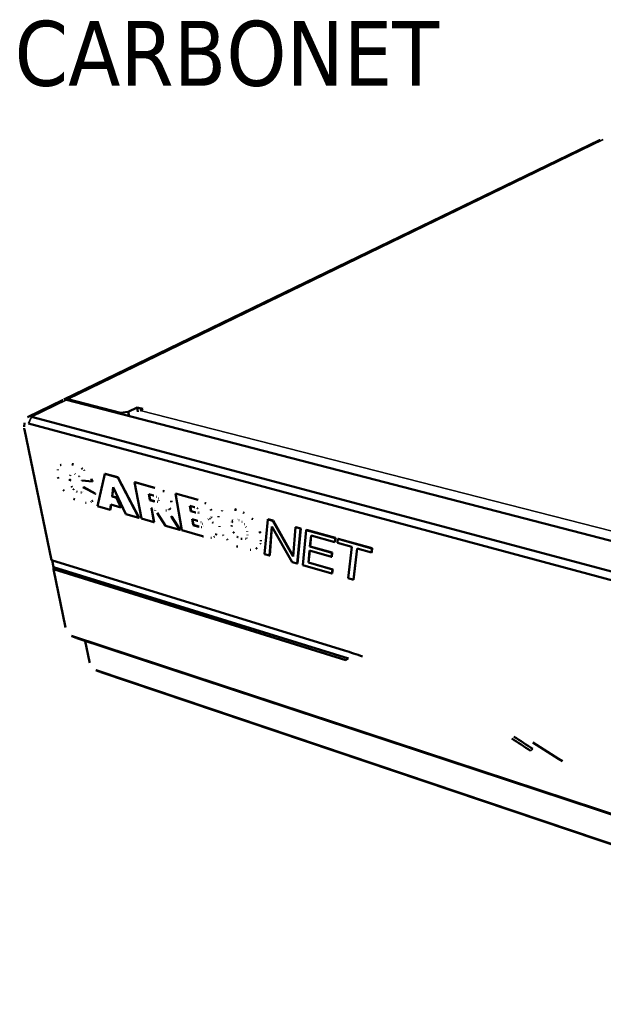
# Model space of a CAD drawing. Header units: inches. Extents: x 1.3 to 22.7, y 0.2 to 18.2.
# Tile 13 of 55: x 1.3 to 5.1, y 11.9 to 18.2. Entities that reach past the tile are written whole.
import ezdxf

# ---------------------------------------------------------------- set-up
doc = ezdxf.new("R2010")
doc.units = ezdxf.units.IN
doc.header["$LTSCALE"] = 0.833333
doc.header["$MEASUREMENT"] = 0
for name, color, linetype, lineweight in [('Symbol (ANSI)', 7, 'Continuous', 25), ('Visible (ANSI)', 7, 'Continuous', 50), ('Visible Narrow (ANSI)', 7, 'Continuous', 35)]:
    doc.layers.add(name, color=color, linetype=linetype, lineweight=lineweight)
doc.styles.add('Note Text (ANSI)', font='tahoma.ttf')

msp = doc.modelspace()

# ---------------------------------------------------------------- linework, layer by layer
at = {"layer": 'Visible (ANSI)'}
for p, q in [((5.07001, 17.44945), (1.63271, 15.78394)), ((1.62468, 15.77996), (1.39978, 15.67099)), ((1.65052, 15.7816), (8.33069, 14.05257)), ((1.65849, 15.78558), (1.99714, 15.69803)), ((2.04616, 15.70435), (1.99714, 15.69803)), ((1.99714, 15.69803), (1.99834, 15.69158)), ((2.04616, 15.70435), (2.10337, 15.73323)), ((2.05101, 15.67795), (2.04616, 15.70435)), ((2.10337, 15.73323), (2.14061, 15.72371)), ((2.10842, 15.7054), (2.10337, 15.73323)), ((2.14061, 15.72371), (2.12161, 15.71408)), ((1.37831, 15.60767), (1.38011, 15.63538)), ((1.40659, 15.63062), (8.15454, 13.81517)), ((8.17327, 13.87222), (1.42567, 15.67248)), ((2.08246, 15.67128), (2.08054, 15.6703)), ((1.55338, 14.75325), (1.37953, 15.59238)), ((1.61602, 15.36559), (1.61436, 15.36474)), ((1.89535, 15.3069), (1.84981, 15.09999)), ((1.89699, 15.30776), (1.89535, 15.3069)), ((1.97856, 15.28376), (1.89535, 15.3069)), ((1.89699, 15.30776), (1.9802, 15.28464)), ((1.67228, 15.26244), (1.67091, 15.26928)), ((1.67393, 15.26331), (1.67228, 15.26244)), ((1.67393, 15.26331), (1.67256, 15.27014)), ((1.74741, 15.26719), (1.74886, 15.26331)), ((1.74886, 15.26331), (1.81605, 15.25861)), ((1.81324, 15.26846), (1.81159, 15.2676)), ((1.81605, 15.25861), (1.81159, 15.2676)), ((1.8177, 15.25948), (1.81324, 15.26846)), ((1.8177, 15.25948), (1.81605, 15.25861)), ((1.9802, 15.28464), (1.97856, 15.28376)), ((2.11415, 15.02379), (1.97856, 15.28376)), ((1.9802, 15.28464), (2.11577, 15.0247)), ((2.08881, 15.25338), (2.08717, 15.2525)), ((2.08717, 15.2525), (2.13031, 15.01939)), ((2.21389, 15.21727), (2.08717, 15.2525)), ((2.21553, 15.21816), (2.08881, 15.25338)), ((1.76156, 15.22079), (1.75992, 15.21992)), ((1.75992, 15.21992), (1.75995, 15.21659)), ((1.83282, 15.18026), (1.75992, 15.21992)), ((1.83446, 15.18113), (1.76156, 15.22079)), ((1.83251, 15.17516), (1.83282, 15.18026)), ((1.83446, 15.18113), (1.83282, 15.18026)), ((1.83415, 15.17604), (1.83446, 15.18113)), ((1.94196, 15.16189), (1.95012, 15.22128)), ((1.95129, 15.21875), (1.94359, 15.16277)), ((1.95012, 15.22128), (2.03041, 15.04793)), ((2.18495, 15.13815), (2.17812, 15.17561)), ((2.17812, 15.17561), (2.20722, 15.16745)), ((2.18001, 15.17508), (2.18657, 15.13905)), ((2.34974, 15.1808), (2.34811, 15.17989)), ((2.34811, 15.17989), (2.38962, 14.94459)), ((2.49358, 15.13945), (2.34811, 15.17989)), ((2.4952, 15.14036), (2.34974, 15.1808)), ((1.80766, 15.12704), (1.80603, 15.12617)), ((1.9303, 15.07679), (1.93456, 15.11032)), ((1.93603, 15.1099), (1.93193, 15.07768)), ((1.93456, 15.11032), (1.9988, 15.09191)), ((1.94359, 15.16277), (1.94196, 15.16189)), ((1.97001, 15.15392), (1.94196, 15.16189)), ((1.94359, 15.16277), (1.97165, 15.1548)), ((1.97165, 15.1548), (1.97001, 15.15392)), ((1.9988, 15.09191), (1.97001, 15.15392)), ((1.97165, 15.1548), (2.00043, 15.0928)), ((2.18657, 15.13905), (2.18495, 15.13815)), ((2.21271, 15.13032), (2.18495, 15.13815)), ((2.18657, 15.13905), (2.21434, 15.13122)), ((1.84981, 15.09999), (1.9303, 15.07679)), ((1.93193, 15.07768), (1.9303, 15.07679)), ((2.00043, 15.0928), (1.9988, 15.09191)), ((2.03041, 15.04793), (2.11415, 15.02379)), ((2.19422, 15.08718), (2.19763, 15.08621)), ((2.21081, 14.99618), (2.19422, 15.08718)), ((2.21243, 14.99709), (2.1961, 15.08665)), ((2.23083, 15.05594), (2.28416, 14.97393)), ((2.30738, 15.07697), (2.30576, 15.07606)), ((2.44699, 15.06705), (2.44097, 15.10176)), ((2.44097, 15.10176), (2.47095, 15.09335)), ((2.44283, 15.10124), (2.44861, 15.06797)), ((2.44861, 15.06797), (2.44699, 15.06705)), ((2.47644, 15.05875), (2.44699, 15.06705)), ((2.44861, 15.06797), (2.47805, 15.05967)), ((2.64927, 15.07116), (2.64766, 15.07024)), ((2.11577, 15.0247), (2.11415, 15.02379)), ((2.13031, 15.01939), (2.21081, 14.99618)), ((2.21243, 14.99709), (2.21081, 14.99618)), ((2.37658, 14.94728), (2.32403, 15.0305)), ((2.37819, 14.94821), (2.32565, 15.03142)), ((2.4625, 14.97778), (2.45599, 15.01522)), ((2.45599, 15.01522), (2.49092, 15.00529)), ((2.45786, 15.01469), (2.4641, 14.9787)), ((2.57009, 15.0188), (2.56848, 15.01787)), ((2.94053, 15.0146), (2.9212, 14.79137)), ((2.94212, 15.01554), (2.94053, 15.0146)), ((2.97314, 15.00553), (2.94053, 15.0146)), ((2.94212, 15.01554), (2.97473, 15.00648)), ((2.97473, 15.00648), (2.97314, 15.00553)), ((3.10406, 14.77595), (2.97314, 15.00553)), ((2.97473, 15.00648), (3.10433, 14.77921)), ((2.28416, 14.97393), (2.37658, 14.94728)), ((2.37819, 14.94821), (2.37658, 14.94728)), ((2.38962, 14.94459), (2.52312, 14.90611)), ((2.4641, 14.9787), (2.4625, 14.97778)), ((2.49755, 14.96776), (2.4625, 14.97778)), ((2.4641, 14.9787), (2.49916, 14.96869)), ((2.95192, 14.78252), (2.96676, 14.96962)), ((2.9681, 14.96729), (2.9535, 14.78348)), ((2.96676, 14.96962), (3.09745, 14.74057)), ((3.12007, 14.96467), (3.10406, 14.77595)), ((3.12165, 14.96563), (3.12007, 14.96467)), ((3.15205, 14.95578), (3.12007, 14.96467)), ((3.12165, 14.96563), (3.15363, 14.95674)), ((3.12946, 14.73134), (3.15205, 14.95578)), ((3.15363, 14.95674), (3.13103, 14.73232)), ((3.15363, 14.95674), (3.15205, 14.95578)), ((3.18817, 14.94573), (3.16666, 14.72062)), ((3.18976, 14.9467), (3.18817, 14.94573)), ((3.37343, 14.89422), (3.18817, 14.94573)), ((3.18976, 14.9467), (3.375, 14.8952)), ((2.59726, 14.90207), (2.59566, 14.90113)), ((3.21172, 14.83986), (3.2186, 14.9105)), ((3.22005, 14.9101), (3.21329, 14.84084)), ((3.2186, 14.9105), (3.37032, 14.86813)), ((3.37032, 14.86813), (3.37343, 14.89422)), ((3.3719, 14.86912), (3.37032, 14.86813)), ((3.375, 14.8952), (3.3719, 14.86912)), ((3.375, 14.8952), (3.37343, 14.89422)), ((3.39113, 14.8893), (3.38854, 14.86305)), ((3.38854, 14.86305), (3.48026, 14.83743)), ((3.3927, 14.89028), (3.39113, 14.8893)), ((3.60968, 14.82853), (3.39113, 14.8893)), ((3.3927, 14.89028), (3.61124, 14.82952)), ((2.86984, 14.82927), (2.86825, 14.82831)), ((2.9212, 14.79137), (2.95192, 14.78252)), ((3.20184, 14.73677), (3.20933, 14.81399)), ((3.21077, 14.81358), (3.20341, 14.73775)), ((3.20933, 14.81399), (3.34989, 14.77413)), ((3.21329, 14.84084), (3.21172, 14.83986)), ((3.35295, 14.79997), (3.21172, 14.83986)), ((3.21329, 14.84084), (3.35452, 14.80096)), ((3.34989, 14.77413), (3.35295, 14.79997)), ((3.35452, 14.80096), (3.35146, 14.77512)), ((3.35452, 14.80096), (3.35295, 14.79997)), ((3.48026, 14.83743), (3.45687, 14.63697)), ((3.49017, 14.62738), (3.51395, 14.82803)), ((3.51535, 14.82764), (3.49172, 14.62839)), ((3.51395, 14.82803), (3.60679, 14.8021)), ((3.60679, 14.8021), (3.60968, 14.82853)), ((3.60834, 14.80311), (3.60679, 14.8021)), ((3.61124, 14.82952), (3.60834, 14.80311)), ((3.61124, 14.82952), (3.60968, 14.82853)), ((1.55338, 14.75325), (3.43393, 14.17273)), ((1.56676, 14.70853), (1.55778, 14.7519)), ((2.9535, 14.78348), (2.95192, 14.78252)), ((3.09745, 14.74057), (3.12946, 14.73134)), ((3.13103, 14.73232), (3.12946, 14.73134)), ((3.20341, 14.73775), (3.20184, 14.73677)), ((3.35594, 14.69252), (3.20184, 14.73677)), ((3.20341, 14.73775), (3.3575, 14.69352)), ((3.35146, 14.77512), (3.34989, 14.77413)), ((1.56545, 14.69501), (1.56676, 14.70853)), ((3.44285, 14.11062), (1.56545, 14.69501)), ((1.64322, 14.31966), (1.56545, 14.69501)), ((3.45801, 14.12107), (1.56676, 14.70853)), ((3.16666, 14.72062), (3.35291, 14.66694)), ((3.35291, 14.66694), (3.35594, 14.69252)), ((3.35447, 14.66794), (3.35291, 14.66694)), ((3.3575, 14.69352), (3.35447, 14.66794)), ((3.3575, 14.69352), (3.35594, 14.69252)), ((3.45687, 14.63697), (3.49017, 14.62738)), ((3.49172, 14.62839), (3.49017, 14.62738)), ((1.68424, 14.26542), (1.7109, 14.25346)), ((8.10924, 12.14649), (1.6881, 14.26391)), ((1.71712, 14.25103), (8.12508, 12.13695)), ((1.77014, 14.23354), (1.79708, 14.10099)), ((1.83813, 14.04735), (1.86436, 14.03598)), ((1.84124, 14.04615), (8.16866, 11.91021)), ((8.18396, 11.90167), (1.86937, 14.03405))]:
    msp.add_line(p, q, dxfattribs=at)
at = {"layer": 'Visible (ANSI)', "flags": 128}
for points in [[(5.07001, 17.44945, -0.0079487), (5.07217, 17.45042, -0.0009482)], [(1.62468, 15.77996, -0.0100371), (1.62692, 15.78094, -0.001485)], [(1.65849, 15.78558, 0.0089834), (1.6551, 15.78634, 0.0012001)], [(2.08185, 15.66996, -0.0073152), (2.08473, 15.67579, -0.0008095)], [(1.42567, 15.67248, 0.0211524), (1.41842, 15.67385, 0.0059928)], [(1.37953, 15.59238, -0.0160354), (1.37843, 15.59979, -0.0036639)], [(1.61258, 15.36379, 0.0134634), (1.60983, 15.36209, 0.002591)], [(1.6933, 15.3665, 0.0082844), (1.68424, 15.36926, 0.0010264)], [(1.69495, 15.36736, 0.0080434), (1.68614, 15.37005, 0.0009695)], [(1.5946, 15.33468, 0.0044391), (1.59396, 15.33009, 0.0003044)], [(1.67269, 15.29624, -0.0192036), (1.67442, 15.29939, -0.0050182)], [(1.67434, 15.2971, -0.006874), (1.67496, 15.29836, -0.000715)], [(1.70297, 15.30662, -0.004129), (1.70558, 15.30562, -0.0002642)], [(1.75166, 15.33891, 0.0024788), (1.74579, 15.34238, 0.0000964)], [(1.75331, 15.33977, 0.002479), (1.74744, 15.34324, 0.0000964)], [(1.76405, 15.3294, 0.0024287), (1.76285, 15.33051, 0.0000926)], [(1.7657, 15.33026, 0.002429), (1.7645, 15.33137, 0.0000926)], [(1.59527, 15.28467, 0.006362), (1.59674, 15.27675, 0.0006177)], [(1.67091, 15.26928, -0.0060709), (1.67037, 15.27237, -0.0005632)], [(1.67256, 15.27014, -0.0060715), (1.67202, 15.27323, -0.0005633)], [(1.7293, 15.292, -0.0078684), (1.73156, 15.29019, -0.0009367)], [(1.81159, 15.2676, 0.0037528), (1.80764, 15.27451, 0.0002191)], [(1.81324, 15.26846, 0.0037533), (1.80928, 15.27538, 0.0002192)], [(1.62864, 15.20534, 0.0054977), (1.63447, 15.19741, 0.0004645)], [(1.68433, 15.22254, -0.0028693), (1.68264, 15.22654, -0.0001289)], [(1.68597, 15.2234, -0.0028697), (1.68428, 15.22741, -0.0001289)], [(1.69523, 15.2066, -0.0050501), (1.69391, 15.20794, -0.0003931)], [(1.69687, 15.20747, -0.0050507), (1.69555, 15.20881, -0.0003933)], [(1.71667, 15.19175, -0.0054343), (1.7145, 15.19273, -0.0004532)], [(1.71831, 15.19262, -0.0054347), (1.71614, 15.1936, -0.0004532)], [(1.74382, 15.18655, -0.0068639), (1.74128, 15.18644, -0.0007133)], [(1.74546, 15.18742, -0.0068635), (1.74292, 15.18731, -0.0007132)], [(1.75022, 15.18858, -0.0045209), (1.74978, 15.18839, -0.0003152)], [(1.75518, 15.19403, -0.0119277), (1.75442, 15.19275, -0.0020609)], [(1.75995, 15.21659, -0.0051413), (1.75993, 15.214, -0.000406)], [(2.27482, 15.19328, 0.0022846), (2.26867, 15.19633, 0.000082)], [(2.27645, 15.19418, 0.0022848), (2.2703, 15.19722, 0.000082)], [(1.6956, 15.14548, 0.0031549), (1.70332, 15.14195, 0.0001555)], [(1.77135, 15.12126, 0.0092022), (1.77628, 15.12065, 0.0012579)], [(1.80766, 15.12704, 0.0026159), (1.8085, 15.1275, 0.0001072)], [(1.8139, 15.13152, 0.0123608), (1.81704, 15.13446, 0.0022111)], [(1.81553, 15.1324, 0.0123593), (1.81867, 15.13534, 0.0022106)], [(2.20722, 15.16745, -0.0025262), (2.20927, 15.16685, -0.0001001)], [(2.21434, 15.13122, 0.0037976), (2.21652, 15.13064, 0.0002239)], [(2.22795, 15.15936, -0.0080575), (2.22915, 15.15871, -0.000979)], [(2.23364, 15.12785, -0.0046706), (2.23165, 15.12776, -0.0003361)], [(2.23527, 15.12875, 0.0038946), (2.23558, 15.12878, 0.0002352)], [(2.23893, 15.14887, -0.0076738), (2.23969, 15.14758, -0.0008919)], [(2.24209, 15.13601, -0.0136101), (2.24174, 15.13461, -0.0026525)], [(2.32294, 15.12527, 0.0116485), (2.32112, 15.13337, 0.0020077)], [(2.32456, 15.12618, 0.0116498), (2.32274, 15.13427, 0.0020081)], [(2.54228, 15.11618, 0.0035653), (2.53741, 15.11937, 0.0001977)], [(2.54389, 15.1171, 0.0035657), (2.53903, 15.12028, 0.0001977)], [(2.19763, 15.08621, -0.0019338), (2.19889, 15.08573, -0.0000589)], [(2.21033, 15.08038, -0.0056847), (2.21116, 15.07991, -0.0004954)], [(2.21813, 15.07359, -0.0012024), (2.21946, 15.07189, -0.0000229)], [(2.28778, 15.07105, 0.0080309), (2.29066, 15.07129, 0.0009666)], [(2.30738, 15.07697, 0.0029085), (2.30813, 15.0774, 0.0001322)], [(2.31281, 15.08117, 0.0165123), (2.31551, 15.08402, 0.0038161)], [(2.31443, 15.08208, 0.0165105), (2.31713, 15.08493, 0.0038153)], [(2.47095, 15.09335, -0.0028861), (2.47269, 15.09284, -0.0001303)], [(2.47805, 15.05967, 0.0027325), (2.47981, 15.0592, 0.0001169)], [(2.48857, 15.08619, -0.0141037), (2.49061, 15.08494, -0.0028939)], [(2.49356, 15.05594, -0.0031777), (2.4919, 15.05603, -0.0001575)], [(2.49517, 15.05686, 0.004923), (2.49555, 15.05686, 0.0003727)], [(2.50012, 15.05884, -0.0121606), (2.49963, 15.05828, -0.0021378)], [(2.50191, 15.06348, -0.0056662), (2.50183, 15.06294, -0.0004909)], [(2.50191, 15.06499, -0.0008697), (2.50191, 15.06484, -0.000012)], [(2.5765, 15.07336, 0.0068612), (2.57416, 15.07849, 0.000717)], [(2.57811, 15.07429, 0.0068621), (2.57577, 15.07941, 0.0007172)], [(2.64717, 15.06995, 0.0130001), (2.64389, 15.06779, 0.002426)], [(2.73861, 15.07546, 0.0085119), (2.72835, 15.07836, 0.0010815)], [(2.74021, 15.07639, 0.008451), (2.73002, 15.07927, 0.0010667)], [(2.78778, 15.05589, 0.0016359), (2.78284, 15.05822, 0.0000422)], [(2.78939, 15.05683, 0.001636), (2.78444, 15.05915, 0.0000422)], [(2.32403, 15.0305, 0.0041033), (2.32094, 15.03522, 0.0002612)], [(2.32565, 15.03142, 0.0040112), (2.32263, 15.03603, 0.0002498)], [(2.49092, 15.00529, -0.0026363), (2.49303, 15.00467, -0.0001089)], [(2.5123, 14.99676, -0.0072708), (2.51346, 14.99612, -0.0008014)], [(2.52289, 14.98696, -0.0075884), (2.5237, 14.98568, -0.0008726)], [(2.55953, 15.01471, 0.0099192), (2.56169, 15.01515, 0.0014509)], [(2.57009, 15.0188, 0.0058531), (2.5711, 15.01941, 0.0005227)], [(2.57716, 15.02604, 0.017153), (2.57911, 15.02946, 0.0041186)], [(2.57877, 15.02697, 0.017152), (2.58072, 15.03039, 0.0041181)], [(2.58831, 14.99266, 0.0048996), (2.58567, 14.99559, 0.0003701)], [(2.58991, 14.99359, 0.0047491), (2.58736, 14.99643, 0.0003481)], [(2.62599, 15.03467, 0.0056767), (2.62529, 15.02894, 0.000493)], [(2.7102, 14.997, -0.0060133), (2.71038, 14.998, -0.0005515)], [(2.71181, 14.99794, 0.0029611), (2.71149, 14.99561, 0.000137)], [(2.71378, 15.00539, -0.0150016), (2.71597, 15.00765, -0.0031773)], [(2.71538, 15.00633, 0.0080564), (2.71485, 15.00566, 0.0009729)], [(2.72118, 15.01135, 0.0037405), (2.72054, 15.01093, 0.0002171)], [(2.74392, 15.01347, -0.0013195), (2.7451, 15.01318, -0.0000276)], [(2.75588, 15.00996, -0.0042603), (2.75786, 15.00923, -0.000281)], [(2.77563, 14.99919, -0.0034334), (2.77724, 14.99796, -0.0001837)], [(2.79069, 14.98447, -0.0037313), (2.79196, 14.98283, -0.0002165)], [(2.84405, 15.01497, 0.0038299), (2.83873, 15.02015, 0.0002278)], [(2.84565, 15.01591, 0.0038303), (2.84033, 15.02109, 0.0002279)], [(2.49916, 14.96869, 0.0026942), (2.50111, 14.96815, 0.0001137)], [(2.51662, 14.96453, -0.0031323), (2.51477, 14.96464, -0.0001531)], [(2.51823, 14.96546, 0.0052465), (2.51871, 14.96545, 0.0004221)], [(2.52668, 14.97388, -0.0152676), (2.52636, 14.97216, -0.0032953)], [(2.60823, 14.91493, 0.0207711), (2.61058, 14.92103, 0.0059232)], [(2.60983, 14.91587, 0.0207708), (2.61218, 14.92197, 0.005923)], [(2.63047, 14.97194, 0.0039636), (2.63205, 14.96615, 0.0002438)], [(2.70938, 14.97232, -0.0025197), (2.70923, 14.97491, -0.0000996)], [(2.71098, 14.97326, 0.0052919), (2.71136, 14.96915, 0.0004302)], [(2.72131, 14.92967, -0.0042445), (2.71934, 14.93394, -0.0002792)], [(2.7229, 14.93061, 0.006556), (2.72471, 14.92708, 0.0006556)], [(2.80099, 14.96666, -0.0029335), (2.80216, 14.96356, -0.0001346)], [(2.8089, 14.93597, -0.0009953), (2.80914, 14.93387, -0.0000157)], [(2.89154, 14.927, 0.0081024), (2.88947, 14.93629, 0.0009914)], [(2.89313, 14.92795, 0.0081032), (2.89106, 14.93724, 0.0009916)], [(2.52312, 14.90611, 0.0026195), (2.52856, 14.9046, 0.0001076)], [(2.57632, 14.89681, 0.0134082), (2.58047, 14.89679, 0.002576)], [(2.59726, 14.90207, 0.0076237), (2.59881, 14.90304, 0.0008739)], [(2.65495, 14.91465, 0.0036995), (2.65687, 14.9116, 0.0002129)], [(2.67755, 14.88761, 0.0037854), (2.68353, 14.88199, 0.0002227)], [(2.74625, 14.90067, -0.0077821), (2.74329, 14.90268, -0.0009153)], [(2.74784, 14.90161, 0.0035347), (2.75036, 14.90007, 0.0001945)], [(2.77137, 14.88951, -0.0044683), (2.76889, 14.89018, -0.0003084)], [(2.77296, 14.89046, 0.00655), (2.77612, 14.88975, 0.0006516)], [(2.80044, 14.89042, -0.0087466), (2.79786, 14.88953, -0.0011394)], [(2.80203, 14.89137, 0.0011101), (2.80213, 14.89141, 0.0000195)], [(2.80643, 14.89558, -0.0078922), (2.80598, 14.89487, -0.000934)], [(2.81054, 14.91527, -0.0057071), (2.81057, 14.91301, -0.0004981)], [(2.89238, 14.85688, 0.0054573), (2.89303, 14.85847, 0.0004565)], [(2.89397, 14.85783, 0.0054571), (2.89462, 14.85943, 0.0004564)], [(2.89604, 14.87499, 0.0027984), (2.8961, 14.87997, 0.0001227)], [(2.89763, 14.87595, 0.0027986), (2.89769, 14.88093, 0.0001227)], [(2.74044, 14.84347, 0.0039495), (2.74943, 14.83952, 0.0002421)], [(2.82846, 14.81963, 0.0061281), (2.83245, 14.81944, 0.0005721)], [(2.86489, 14.82644, 0.0091403), (2.86842, 14.82842, 0.0012408)], [(2.86984, 14.82927, 0.0082584), (2.87291, 14.83127, 0.0010205)], [(1.6881, 14.26391, -0.016301), (1.68239, 14.2663, -0.0038123)], [(1.7109, 14.25346, 0.0012313), (1.71152, 14.25318, 0.000024)], [(3.43393, 14.17273, -0.0039832), (3.54963, 14.1349, -0.0002497)], [(1.79708, 14.10099, 0.0125808), (1.79888, 14.09413, 0.0023345)], [(1.86937, 14.03405, -0.0010805), (1.86887, 14.03422, -0.0000185)], [(4.62728, 13.52939, 0.0032071), (4.5063, 13.60769, 0.0001589)], [(4.64157, 13.54103, 0.0032102), (4.52069, 13.61919, 0.0001593)], [(4.64128, 13.58274, 0.0064713), (4.83121, 13.46352, 0.0006475)]]:
    msp.add_lwpolyline(points, format="xyb", dxfattribs=at)
at = {"layer": 'Visible Narrow (ANSI)'}
for p, q in [((5.09371, 17.45272), (1.65849, 15.78558)), ((1.42567, 15.67248), (1.65052, 15.7816)), ((1.65849, 15.78558), (1.65974, 15.77922)), ((2.12161, 15.71408), (7.72112, 14.27879)), ((1.42567, 15.67248), (1.40659, 15.63062)), ((1.69495, 15.36736), (1.6933, 15.3665)), ((1.67434, 15.2971), (1.67269, 15.29624)), ((1.75331, 15.33977), (1.75166, 15.33891)), ((1.7657, 15.33026), (1.76405, 15.3294)), ((1.67256, 15.27014), (1.67091, 15.26928)), ((1.68597, 15.2234), (1.68433, 15.22254)), ((1.69687, 15.20747), (1.69523, 15.2066)), ((1.71831, 15.19262), (1.71667, 15.19175)), ((1.74546, 15.18742), (1.74382, 15.18655)), ((1.83415, 15.17604), (1.83251, 15.17516)), ((2.21553, 15.21816), (2.21389, 15.21727)), ((2.27645, 15.19418), (2.27482, 15.19328)), ((1.81553, 15.1324), (1.8139, 15.13152)), ((2.21434, 15.13122), (2.21271, 15.13032)), ((2.23527, 15.12875), (2.23364, 15.12785)), ((2.32456, 15.12618), (2.32294, 15.12527)), ((2.4952, 15.14036), (2.49358, 15.13945)), ((2.54389, 15.1171), (2.54228, 15.11618)), ((2.31443, 15.08208), (2.31281, 15.08117)), ((2.47805, 15.05967), (2.47644, 15.05875)), ((2.49517, 15.05686), (2.49356, 15.05594)), ((2.57811, 15.07429), (2.5765, 15.07336)), ((2.74021, 15.07639), (2.73861, 15.07546)), ((2.78939, 15.05683), (2.78778, 15.05589)), ((2.32565, 15.03142), (2.32403, 15.0305)), ((2.57877, 15.02697), (2.57716, 15.02604)), ((2.58991, 14.99359), (2.58831, 14.99266)), ((2.71181, 14.99794), (2.7102, 14.997)), ((2.71538, 15.00633), (2.71378, 15.00539)), ((2.84565, 15.01591), (2.84405, 15.01497)), ((2.49916, 14.96869), (2.49755, 14.96776)), ((2.51823, 14.96546), (2.51662, 14.96453)), ((2.71098, 14.97326), (2.70938, 14.97232)), ((2.7229, 14.93061), (2.72131, 14.92967)), ((2.89313, 14.92795), (2.89154, 14.927)), ((2.60983, 14.91587), (2.60823, 14.91493)), ((2.74784, 14.90161), (2.74625, 14.90067)), ((2.77296, 14.89046), (2.77137, 14.88951)), ((2.80203, 14.89137), (2.80044, 14.89042)), ((2.89397, 14.85783), (2.89238, 14.85688)), ((2.89763, 14.87595), (2.89604, 14.87499)), ((1.71712, 14.25103), (1.6881, 14.26391)), ((3.44285, 14.11062), (3.45801, 14.12107)), ((1.86937, 14.03405), (1.84124, 14.04615)), ((4.62728, 13.52939), (4.64157, 13.54103))]:
    msp.add_line(p, q, dxfattribs=at)

# ---------------------------------------------------------------- texts
at = {"layer": 'Symbol (ANSI)', "insert": (1.31668, 18.21491), "char_height": 0.4166667, "width": 2.8254995, "attachment_point": 1, "style": 'Note Text (ANSI)'}
msp.add_mtext('{\\fTahoma|b0|i0;\\H0.4167;CARBONET}', dxfattribs=at)

doc.saveas('drawing.dxf')
